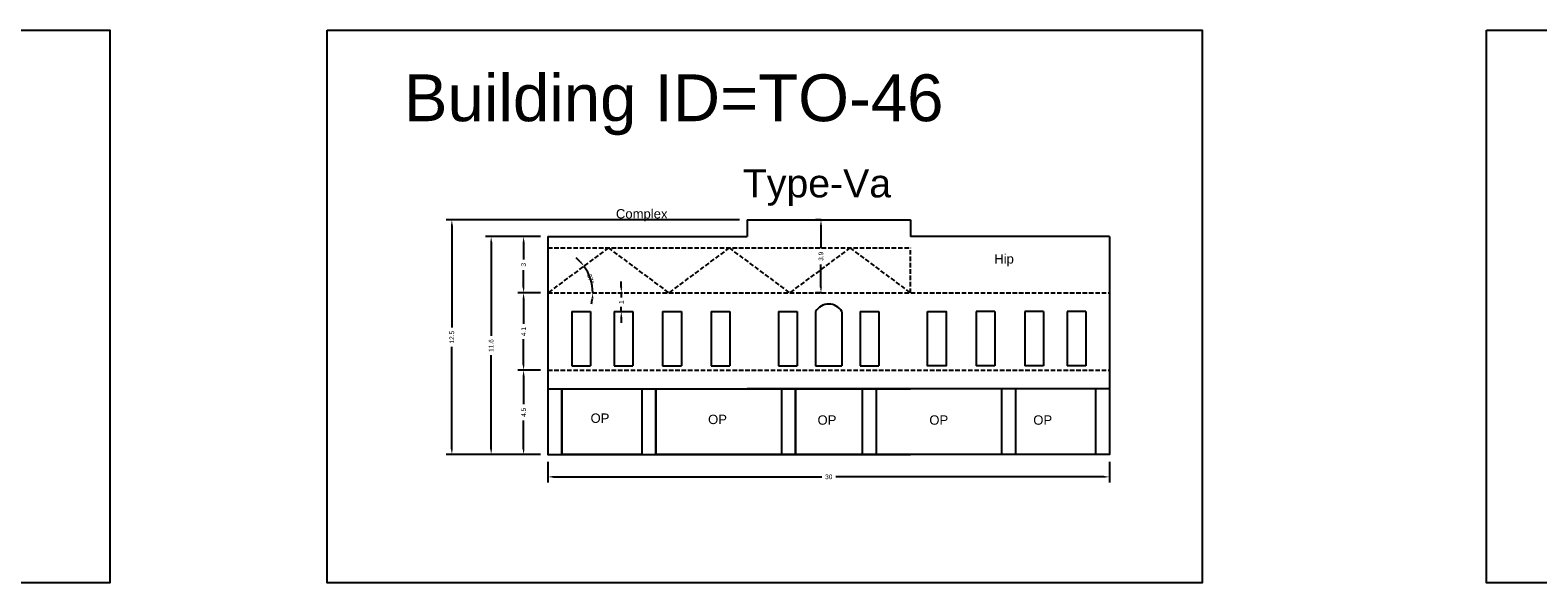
# Model space of a CAD drawing. Header units: metres. Extents: x 3416649 to 3417130, y -6713042 to -6712690.
# Tile 24 of 70: x 3416873 to 3416953, y -6712902 to -6712873. Entities that reach past the tile are written whole.
import ezdxf

# ---------------------------------------------------------------- set-up
doc = ezdxf.new("R2010")
doc.units = ezdxf.units.M
doc.linetypes.add('ACAD_ISO02W100', pattern=[15, 12, -3])
doc.layers.add('Dotted', color=7, linetype='ACAD_ISO02W100', plot=False)
doc.styles.get("Standard").update_dxf_attribs({"font": 'arial.ttf'})
doc.dimstyles.new('ISO-25', dxfattribs={"dimtxt": 0.25, "dimasz": 0.3, "dimexe": 0.3, "dimexo": 0.4, "dimgap": 0.2, "dimtad": 0, "dimdec": 1, "dimdsep": 46, "dimtxsty": 'Standard', "dimcen": 2.5, "dimadec": 0, "dimazin": 0, "dimtfac": 1, "dimtdec": 1, "dimtmove": 0, "dimatfit": 3, "dimfxl": 1, "dimarcsym": 0})

# ---------------------------------------------------------------- blocks, each defined once
blk = doc.blocks.new('*D368')
at = {"color": 0, "lineweight": -2, "transparency": 16777216}
for p, q in [((3416900.026, -6712890.9), (3416898.826, -6712890.9)), ((3416899.126, -6712891.2), (3416899.126, -6712892.717)), ((3416899.126, -6712895.1), (3416899.126, -6712893.584)), ((3416900.026, -6712895.4), (3416898.826, -6712895.4))]:
    blk.add_line(p, q, dxfattribs=at)
at = {"color": 0, "transparency": 16777216}
for points in [[(3416899.076, -6712891.2), (3416899.176, -6712891.2), (3416899.126, -6712890.9)], [(3416899.076, -6712895.1), (3416899.176, -6712895.1), (3416899.126, -6712895.4)]]:
    blk.add_solid(points, dxfattribs=at)
at = {"layer": 'Defpoints', "color": 0, "transparency": 16777216}
for p in [(3416899.126, -6712890.9), (3416900.426, -6712890.9), (3416900.426, -6712895.4)]:
    blk.add_point(p, dxfattribs=at)
at = {"color": 0, "transparency": 16777216, "insert": (3416899.126, -6712893.15), "char_height": 0.25, "attachment_point": 5, "rotation": 90}
blk.add_mtext('4.5', dxfattribs=at)
blk = doc.blocks.new('*D369')
at = {"color": 0, "lineweight": -2, "transparency": 16777216}
for p, q in [((3416900.026, -6712886.77), (3416898.826, -6712886.77)), ((3416899.126, -6712887.07), (3416899.126, -6712888.427)), ((3416899.126, -6712890.6), (3416899.126, -6712889.244)), ((3416900.026, -6712890.9), (3416898.826, -6712890.9))]:
    blk.add_line(p, q, dxfattribs=at)
at = {"color": 0, "transparency": 16777216}
for points in [[(3416899.076, -6712887.07), (3416899.176, -6712887.07), (3416899.126, -6712886.77)], [(3416899.076, -6712890.6), (3416899.176, -6712890.6), (3416899.126, -6712890.9)]]:
    blk.add_solid(points, dxfattribs=at)
at = {"layer": 'Defpoints', "color": 0, "transparency": 16777216}
for p in [(3416899.126, -6712886.77), (3416900.426, -6712886.77), (3416900.426, -6712890.9)]:
    blk.add_point(p, dxfattribs=at)
at = {"color": 0, "transparency": 16777216, "insert": (3416899.126, -6712888.835), "char_height": 0.25, "attachment_point": 5, "rotation": 90}
blk.add_mtext('4.1', dxfattribs=at)
blk = doc.blocks.new('*D370')
at = {"color": 0, "lineweight": -2, "transparency": 16777216}
for p, q in [((3416900.426, -6712895.8), (3416900.426, -6712896.895)), ((3416930.426, -6712895.8), (3416930.426, -6712896.895)), ((3416900.726, -6712896.595), (3416915.048, -6712896.595)), ((3416930.126, -6712896.595), (3416915.805, -6712896.595))]:
    blk.add_line(p, q, dxfattribs=at)
at = {"color": 0, "transparency": 16777216}
for points in [[(3416900.726, -6712896.545), (3416900.726, -6712896.645), (3416900.426, -6712896.595)], [(3416930.126, -6712896.545), (3416930.126, -6712896.645), (3416930.426, -6712896.595)]]:
    blk.add_solid(points, dxfattribs=at)
at = {"layer": 'Defpoints', "color": 0, "transparency": 16777216}
for p in [(3416900.426, -6712895.4), (3416930.426, -6712895.4), (3416930.426, -6712896.595)]:
    blk.add_point(p, dxfattribs=at)
at = {"color": 0, "transparency": 16777216, "insert": (3416915.426, -6712896.595), "char_height": 0.25, "attachment_point": 5}
blk.add_mtext('30', dxfattribs=at)
blk = doc.blocks.new('*D371')
at = {"color": 0, "lineweight": -2, "transparency": 16777216}
for p, q in [((3416900.026, -6712883.77), (3416898.826, -6712883.77)), ((3416899.126, -6712884.07), (3416899.126, -6712884.989)), ((3416899.126, -6712886.47), (3416899.126, -6712885.552)), ((3416900.026, -6712886.77), (3416898.826, -6712886.77))]:
    blk.add_line(p, q, dxfattribs=at)
at = {"color": 0, "transparency": 16777216}
for points in [[(3416899.076, -6712884.07), (3416899.176, -6712884.07), (3416899.126, -6712883.77)], [(3416899.076, -6712886.47), (3416899.176, -6712886.47), (3416899.126, -6712886.77)]]:
    blk.add_solid(points, dxfattribs=at)
at = {"layer": 'Defpoints', "color": 0, "transparency": 16777216}
for p in [(3416899.126, -6712883.77), (3416900.426, -6712883.77), (3416900.426, -6712886.77)]:
    blk.add_point(p, dxfattribs=at)
at = {"color": 0, "transparency": 16777216, "insert": (3416899.126, -6712885.27), "char_height": 0.25, "attachment_point": 5, "rotation": 90}
blk.add_mtext('3', dxfattribs=at)
blk = doc.blocks.new('*D372')
at = {"color": 0, "lineweight": -2, "transparency": 16777216}
for p, q in [((3416915.026, -6712882.87), (3416914.711, -6712882.87)), ((3416915.011, -6712883.17), (3416915.011, -6712884.393)), ((3416915.011, -6712886.47), (3416915.011, -6712885.248)), ((3416915.026, -6712886.77), (3416914.711, -6712886.77))]:
    blk.add_line(p, q, dxfattribs=at)
at = {"color": 0, "transparency": 16777216}
for points in [[(3416914.961, -6712883.17), (3416915.061, -6712883.17), (3416915.011, -6712882.87)], [(3416914.961, -6712886.47), (3416915.061, -6712886.47), (3416915.011, -6712886.77)]]:
    blk.add_solid(points, dxfattribs=at)
at = {"layer": 'Defpoints', "color": 0, "transparency": 16777216}
for p in [(3416915.011, -6712882.87), (3416915.426, -6712882.87), (3416915.426, -6712886.77)]:
    blk.add_point(p, dxfattribs=at)
at = {"color": 0, "transparency": 16777216, "insert": (3416915.011, -6712884.82), "char_height": 0.25, "attachment_point": 5, "rotation": 90}
blk.add_mtext('3.9', dxfattribs=at)
blk = doc.blocks.new('*D373')
at = {"color": 0, "lineweight": -2, "transparency": 16777216}
for p, q in [((3416900.026, -6712883.77), (3416897.093, -6712883.77)), ((3416897.393, -6712884.07), (3416897.393, -6712889.073)), ((3416897.393, -6712895.1), (3416897.393, -6712890.098)), ((3416900.026, -6712895.4), (3416897.093, -6712895.4))]:
    blk.add_line(p, q, dxfattribs=at)
at = {"color": 0, "transparency": 16777216}
for points in [[(3416897.343, -6712884.07), (3416897.443, -6712884.07), (3416897.393, -6712883.77)], [(3416897.343, -6712895.1), (3416897.443, -6712895.1), (3416897.393, -6712895.4)]]:
    blk.add_solid(points, dxfattribs=at)
at = {"layer": 'Defpoints', "color": 0, "transparency": 16777216}
for p in [(3416897.393, -6712883.77), (3416900.426, -6712883.77), (3416900.426, -6712895.4)]:
    blk.add_point(p, dxfattribs=at)
at = {"color": 0, "transparency": 16777216, "insert": (3416897.393, -6712889.585), "char_height": 0.25, "attachment_point": 5, "rotation": 90}
blk.add_mtext('11.6', dxfattribs=at)
blk = doc.blocks.new('*D374')
at = {"color": 0, "lineweight": -2, "transparency": 16777216}
for p, q in [((3416910.666, -6712882.87), (3416894.993, -6712882.87)), ((3416895.293, -6712883.17), (3416895.293, -6712888.622)), ((3416895.293, -6712895.1), (3416895.293, -6712889.649)), ((3416900.026, -6712895.4), (3416894.993, -6712895.4))]:
    blk.add_line(p, q, dxfattribs=at)
at = {"color": 0, "transparency": 16777216}
for points in [[(3416895.243, -6712883.17), (3416895.343, -6712883.17), (3416895.293, -6712882.87)], [(3416895.243, -6712895.1), (3416895.343, -6712895.1), (3416895.293, -6712895.4)]]:
    blk.add_solid(points, dxfattribs=at)
at = {"layer": 'Defpoints', "color": 0, "transparency": 16777216}
for p in [(3416895.293, -6712882.87), (3416911.066, -6712882.87), (3416900.426, -6712895.4)]:
    blk.add_point(p, dxfattribs=at)
at = {"color": 0, "transparency": 16777216, "insert": (3416895.293, -6712889.135), "char_height": 0.25, "attachment_point": 5, "rotation": 90}
blk.add_mtext('12.5', dxfattribs=at)
blk = doc.blocks.new('*D375')
at = {"color": 0, "lineweight": -2, "transparency": 16777216}
for p, q in [((3416904.344, -6712886.47), (3416904.344, -6712886.17)), ((3416904.056, -6712886.77), (3416904.044, -6712886.77)), ((3416904.344, -6712886.77), (3416904.344, -6712887.024)), ((3416904.056, -6712887.77), (3416904.044, -6712887.77)), ((3416904.344, -6712887.77), (3416904.344, -6712887.516)), ((3416904.344, -6712888.07), (3416904.344, -6712888.37))]:
    blk.add_line(p, q, dxfattribs=at)
at = {"color": 0, "transparency": 16777216}
for points in [[(3416904.294, -6712886.47), (3416904.394, -6712886.47), (3416904.344, -6712886.77)], [(3416904.294, -6712888.07), (3416904.394, -6712888.07), (3416904.344, -6712887.77)]]:
    blk.add_solid(points, dxfattribs=at)
at = {"layer": 'Defpoints', "color": 0, "transparency": 16777216}
for p in [(3416904.344, -6712886.77), (3416904.456, -6712886.77), (3416904.456, -6712887.77)]:
    blk.add_point(p, dxfattribs=at)
at = {"color": 0, "transparency": 16777216, "insert": (3416904.344, -6712887.27), "char_height": 0.25, "attachment_point": 5, "rotation": 90}
blk.add_mtext('1', dxfattribs=at)
blk = doc.blocks.new('*D376')
at = {"color": 0, "lineweight": -2, "transparency": 16777216}
for start, end in [(43.82224, 51.00255), (360, 36.64193), (345.63938, 352.81969)]:
    blk.add_arc((3416900.426, -6712886.77), 2.395, start, end, dxfattribs=at)
at = {"color": 0, "transparency": 16777216}
for points in [[(3416902.193, -6712885.079), (3416902.116, -6712885.144), (3416902.348, -6712885.341)], [(3416902.753, -6712887.067), (3416902.853, -6712887.073), (3416902.822, -6712886.77)]]:
    blk.add_solid(points, dxfattribs=at)
at = {"layer": 'Defpoints', "color": 0, "transparency": 16777216}
for p in [(3416903.653, -6712884.37), (3416902.767, -6712886.264), (3416900.426, -6712886.77), (3416900.426, -6712886.77), (3416930.426, -6712886.77)]:
    blk.add_point(p, dxfattribs=at)
at = {"color": 0, "transparency": 16777216, "insert": (3416902.7, -6712886.017), "char_height": 0.25, "attachment_point": 5, "rotation": 288.32097}
blk.add_mtext('37°', dxfattribs=at)

msp = doc.modelspace()

# ---------------------------------------------------------------- linework, layer by layer
for p, q in [((3416901.696, -6712887.77), (3416901.696, -6712890.67)), ((3416902.696, -6712887.77), (3416902.696, -6712890.67)), ((3416903.956, -6712887.77), (3416903.956, -6712890.67)), ((3416904.956, -6712887.77), (3416904.956, -6712890.67)), ((3416906.554, -6712887.77), (3416906.554, -6712890.67)), ((3416907.554, -6712887.77), (3416907.554, -6712890.67)), ((3416909.151, -6712887.77), (3416909.151, -6712890.67)), ((3416910.151, -6712887.77), (3416910.151, -6712890.67)), ((3416912.746, -6712887.77), (3416912.746, -6712890.67)), ((3416913.746, -6712887.77), (3416913.746, -6712890.67)), ((3416914.726, -6712887.77), (3416914.726, -6712890.67)), ((3416916.126, -6712887.77), (3416916.126, -6712890.67)), ((3416917.106, -6712887.77), (3416917.106, -6712890.67)), ((3416918.106, -6712887.77), (3416918.106, -6712890.67)), ((3416923.299, -6712887.77), (3416923.299, -6712890.67)), ((3416924.299, -6712887.77), (3416924.299, -6712890.67)), ((3416925.896, -6712887.77), (3416925.896, -6712890.67)), ((3416926.896, -6712887.77), (3416926.896, -6712890.67)), ((3416928.156, -6712887.77), (3416928.156, -6712890.67)), ((3416929.156, -6712887.77), (3416929.156, -6712890.67)), ((3416900.426, -6712891.9), (3416919.786, -6712891.9)), ((3416901.176, -6712891.9), (3416901.176, -6712895.4)), ((3416930.426, -6712891.9), (3416911.066, -6712891.9)), ((3416929.676, -6712891.9), (3416929.676, -6712895.4))]:
    msp.add_line(p, q)
for points in [[(3416838.401, -6712872.746), (3416877.018, -6712872.746), (3416877.018, -6712902.253), (3416838.401, -6712902.253)], [(3416888.625, -6712872.746), (3416935.373, -6712872.746), (3416935.373, -6712902.253), (3416888.625, -6712902.253)], [(3416950.565, -6712872.746), (3416985.349, -6712872.746), (3416985.349, -6712902.253), (3416950.565, -6712902.253)], [(3416920.702, -6712887.77), (3416921.702, -6712887.77), (3416921.702, -6712890.67), (3416920.702, -6712890.67)], [(3416901.176, -6712891.9), (3416905.448, -6712891.9), (3416905.448, -6712895.4), (3416901.176, -6712895.4)], [(3416906.198, -6712891.9), (3416912.899, -6712891.9), (3416912.899, -6712895.4), (3416906.198, -6712895.4)], [(3416913.649, -6712891.9), (3416917.203, -6712891.9), (3416917.203, -6712895.4), (3416913.649, -6712895.4)]]:
    msp.add_lwpolyline(points, close=True)
for points in [[(3416911.066, -6712882.87), (3416919.786, -6712882.87)], [(3416911.066, -6712882.87), (3416911.066, -6712883.77)], [(3416919.786, -6712882.87), (3416919.786, -6712883.77)], [(3416900.426, -6712883.77), (3416911.066, -6712883.77)], [(3416900.426, -6712883.77), (3416900.426, -6712895.4), (3416919.786, -6712895.4)], [(3416930.426, -6712883.77), (3416930.426, -6712895.4), (3416911.066, -6712895.4)], [(3416930.426, -6712883.77), (3416919.786, -6712883.77)], [(3416901.696, -6712887.77), (3416902.696, -6712887.77)], [(3416903.956, -6712887.77), (3416904.956, -6712887.77)], [(3416906.554, -6712887.77), (3416907.554, -6712887.77)], [(3416909.151, -6712887.77), (3416910.151, -6712887.77)], [(3416912.746, -6712887.77), (3416913.746, -6712887.77)], [(3416917.106, -6712887.77), (3416918.106, -6712887.77)], [(3416924.299, -6712887.77), (3416923.299, -6712887.77)], [(3416926.896, -6712887.77), (3416925.896, -6712887.77)], [(3416929.156, -6712887.77), (3416928.156, -6712887.77)], [(3416901.696, -6712890.67), (3416902.696, -6712890.67)], [(3416903.956, -6712890.67), (3416904.956, -6712890.67)], [(3416906.554, -6712890.67), (3416907.554, -6712890.67)], [(3416909.151, -6712890.67), (3416910.151, -6712890.67)], [(3416912.746, -6712890.67), (3416913.746, -6712890.67)], [(3416914.726, -6712890.67), (3416916.126, -6712890.67)], [(3416917.106, -6712890.67), (3416918.106, -6712890.67)], [(3416924.299, -6712890.67), (3416923.299, -6712890.67)], [(3416926.896, -6712890.67), (3416925.896, -6712890.67)], [(3416929.156, -6712890.67), (3416928.156, -6712890.67)], [(3416905.448, -6712891.9), (3416905.448, -6712895.4)], [(3416906.198, -6712891.9), (3416906.198, -6712895.4)], [(3416912.899, -6712891.9), (3416912.899, -6712895.4)], [(3416913.649, -6712891.9), (3416913.649, -6712895.4)], [(3416917.203, -6712891.9), (3416917.203, -6712895.4)], [(3416917.953, -6712891.9), (3416917.953, -6712895.4)], [(3416924.655, -6712891.9), (3416924.655, -6712895.4)], [(3416925.405, -6712891.9), (3416925.405, -6712895.4)]]:
    msp.add_lwpolyline(points)
msp.add_arc((3416915.426, -6712888.183), 0.813, 30.51024, 149.48976)
at = {"layer": 'Dotted', "ltscale": 0.02}
for p, q in [((3416900.426, -6712886.77), (3416930.426, -6712886.77)), ((3416900.426, -6712890.9), (3416930.426, -6712890.9))]:
    msp.add_line(p, q, dxfattribs=at)
for points in [[(3416900.426, -6712884.37), (3416919.786, -6712884.37)], [(3416903.653, -6712884.37), (3416900.426, -6712886.77)], [(3416903.653, -6712884.37), (3416906.88, -6712886.77)], [(3416910.106, -6712884.37), (3416906.88, -6712886.77)], [(3416910.106, -6712884.37), (3416913.333, -6712886.77)], [(3416916.56, -6712884.37), (3416913.333, -6712886.77)], [(3416916.56, -6712884.37), (3416919.786, -6712886.77)], [(3416919.786, -6712886.77), (3416919.786, -6712884.37)]]:
    msp.add_lwpolyline(points, dxfattribs=at)

# ---------------------------------------------------------------- texts
for s, width, heights, insert, char_height, attachment_point in [('Building ID=TO-46', 67.86454, [0.517], (3416892.731, -6712875.106), 2.5, 1), ('Type-Va ', 9.99112, [0.517], (3416910.838, -6712880.173), 1.5, 1), ('Complex', 67.86454, [0], (3416904.057, -6712882.299), 0.5, 1), ('Hip', 67.86454, [0], (3416924.266, -6712884.706), 0.5, 1), ('OP', 67.86454, [0], (3416903.711, -6712893.211), 0.5, 3), ('OP', 67.86454, [0], (3416909.99, -6712893.277), 0.5, 3), ('OP', 67.86454, [0], (3416915.836, -6712893.311), 0.5, 3), ('OP', 67.86454, [0], (3416921.807, -6712893.311), 0.5, 3), ('OP', 67.86454, [0], (3416927.36, -6712893.311), 0.5, 3)]:
    msp.add_mtext_dynamic_manual_height_columns(s, width=width, gutter_width=12.5, heights=heights, dxfattribs=dict(insert=insert, char_height=char_height, attachment_point=attachment_point))

# ---------------------------------------------------------------- dimensions: what is measured, and where the dimension line sits
for base, p1, p2, picture, middle in [((3416895.293, -6712882.87), (3416900.426, -6712895.4), (3416911.066, -6712882.87), '*D374', (3416895.293, -6712889.135)), ((3416915.011, -6712882.87), (3416915.426, -6712886.77), (3416915.426, -6712882.87), '*D372', (3416915.011, -6712884.82)), ((3416897.393, -6712883.77), (3416900.426, -6712895.4), (3416900.426, -6712883.77), '*D373', (3416897.393, -6712889.585)), ((3416899.126, -6712883.77), (3416900.426, -6712886.77), (3416900.426, -6712883.77), '*D371', (3416899.126, -6712885.27)), ((3416904.344, -6712886.77), (3416904.456, -6712887.77), (3416904.456, -6712886.77), '*D375', (3416904.344, -6712887.27)), ((3416899.126, -6712886.77), (3416900.426, -6712890.9), (3416900.426, -6712886.77), '*D369', (3416899.126, -6712888.835)), ((3416899.126, -6712890.9), (3416900.426, -6712895.4), (3416900.426, -6712890.9), '*D368', (3416899.126, -6712893.15))]:
    dim = msp.add_linear_dim(base=base, p1=p1, p2=p2, angle=90, dimstyle='ISO-25')
    dim.commit()
    dim.dimension.update_dxf_attribs({"geometry": picture, "text_midpoint": middle})
dim = msp.add_angular_dim_2l(base=(3416902.767, -6712886.264), line1=((3416900.426, -6712886.77), (3416930.426, -6712886.77)), line2=((3416903.653, -6712884.37), (3416900.426, -6712886.77)), dimstyle='ISO-25')
dim.commit()
dim.dimension.update_dxf_attribs({"geometry": '*D376', "text_midpoint": (3416902.7, -6712886.017)})
dim = msp.add_linear_dim(base=(3416930.426, -6712896.595), p1=(3416900.426, -6712895.4), p2=(3416930.426, -6712895.4), dimstyle='ISO-25')
dim.commit()
dim.dimension.update_dxf_attribs({"geometry": '*D370', "text_midpoint": (3416915.426, -6712896.595)})

doc.saveas('drawing.dxf')
